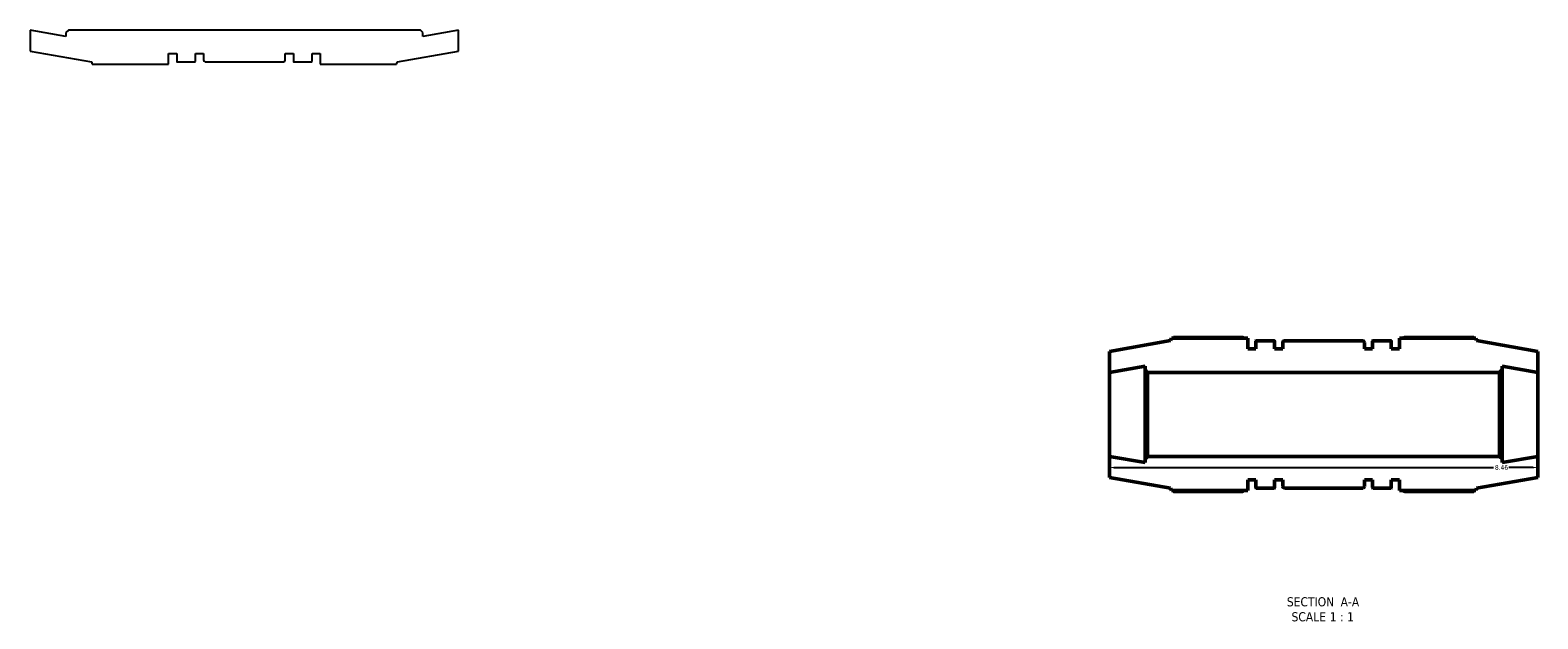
# Model space of a CAD drawing. Header units: inches. Extents: x -4.2 to 53.4, y -12.4 to 33.8.
# Tile 1 of 6: x -4.2 to 25.5, y -12.4 to -0.8. Entities that reach past the tile are written whole.
import ezdxf

# ---------------------------------------------------------------- set-up
doc = ezdxf.new("R2010")
doc.units = ezdxf.units.IN
doc.header["$MEASUREMENT"] = 0
for name, color, linetype, lineweight in [('Dimension (ANSI)', 7, 'Continuous', 25), ('Symbol (ANSI)', 7, 'Continuous', 25), ('Visible (ANSI)', 7, 'Continuous', 50)]:
    doc.layers.add(name, color=color, linetype=linetype, lineweight=lineweight)
doc.styles.add('Label Text (ANSI)', font='tahoma.ttf')
doc.styles.add('Note Text (ANSI)', font='tahoma.ttf')
doc.dimstyles.new('Default (ANSI)', dxfattribs={"dimtxt": 0.094488, "dimasz": 0.098425, "dimexe": 0.125, "dimexo": 0.0625, "dimgap": 0.031496, "dimtad": 0, "dimtih": 1, "dimtoh": 1, "dimrnd": 1e-08, "dimzin": 4, "dimdsep": 46, "dimtxsty": 'Note Text (ANSI)', "dimcen": 0.09, "dimdle": 0.393701, "dimclrd": 256, "dimclre": 256, "dimclrt": 5, "dimadec": 0, "dimazin": 1, "dimtfac": 1, "dimtofl": 0, "dimtmove": 0, "dimatfit": 3, "dimfxl": 1, "dimtolj": 1, "dimtzin": 4, "dimlwd": -1, "dimlwe": -1, "dimarcsym": 0})

# ---------------------------------------------------------------- blocks, each defined once
blk = doc.blocks.new('*D7')
at = {"layer": 'Defpoints', "color": 0, "transparency": 16777216}
for p in [(17.077, -9.242), (25.537, -9.242), (25.537, -9.463)]:
    blk.add_point(p, dxfattribs=at)
at = {"layer": 'Dimension (ANSI)', "transparency": 16777216}
for p, q in [((17.077, -9.304), (17.077, -9.588)), ((17.175, -9.463), (24.659, -9.463)), ((25.438, -9.463), (24.965, -9.463)), ((25.537, -9.304), (25.537, -9.588))]:
    blk.add_line(p, q, dxfattribs=at)
for points in [[(17.175, -9.446), (17.175, -9.479), (17.077, -9.463)], [(25.438, -9.446), (25.438, -9.479), (25.537, -9.463)]]:
    blk.add_solid(points, dxfattribs=at)
at = {"layer": 'Dimension (ANSI)', "color": 5, "transparency": 16777216, "insert": (24.69, -9.413), "char_height": 0.0945, "attachment_point": 1, "style": 'Note Text (ANSI)'}
blk.add_mtext('\\A1;8.46', dxfattribs=at)

msp = doc.modelspace()

# ---------------------------------------------------------------- linework, layer by layer
for p, q in [((-3.525, -0.953), (-4.23, -0.829)), ((-4.23, -0.829), (-4.23, -1.243)), ((-3.475, -0.829), (-3.525, -0.878)), ((-3.525, -0.878), (-3.525, -0.953)), ((3.475, -0.829), (-3.475, -0.829)), ((3.525, -0.878), (3.475, -0.829)), ((4.23, -0.829), (3.525, -0.953)), ((3.525, -0.953), (3.525, -0.878)), ((4.23, -1.243), (4.23, -0.829)), ((-4.23, -1.243), (-3.021, -1.456)), ((-3.021, -1.456), (-3.005, -1.502)), ((-1.499, -1.502), (-1.499, -1.292)), ((-1.499, -1.292), (-1.336, -1.292)), ((-1.336, -1.292), (-1.336, -1.446)), ((-1.328, -1.454), (-0.976, -1.454)), ((-0.968, -1.446), (-0.968, -1.292)), ((-0.968, -1.292), (-0.806, -1.292)), ((-0.806, -1.292), (-0.806, -1.42)), ((-0.773, -1.454), (0.773, -1.454)), ((0.806, -1.42), (0.806, -1.292)), ((0.806, -1.292), (0.968, -1.292)), ((0.968, -1.292), (0.968, -1.446)), ((0.976, -1.454), (1.328, -1.454)), ((1.336, -1.446), (1.336, -1.292)), ((1.336, -1.292), (1.499, -1.292)), ((1.499, -1.292), (1.499, -1.502)), ((3.005, -1.502), (3.021, -1.456)), ((3.021, -1.456), (4.23, -1.243)), ((-3.005, -1.502), (-1.499, -1.502)), ((1.499, -1.502), (3.005, -1.502))]:
    msp.add_line(p, q)
for centre, major_axis in [((-1.328, -1.446), (0, -0.00787)), ((-0.976, -1.446), (0.00787, 0)), ((-0.773, -1.42), (0, -0.0331)), ((0.773, -1.42), (0.0331, 0)), ((0.976, -1.446), (0, -0.00787)), ((1.328, -1.446), (0.00787, 0))]:
    msp.add_ellipse(centre, major_axis=major_axis, ratio=1, start_param=4.712389, end_param=6.283185)
at = {"layer": 'Visible (ANSI)'}
for p, q in [((18.285, -6.957), (17.077, -7.17)), ((18.302, -6.911), (18.285, -6.957)), ((19.808, -6.911), (18.302, -6.911)), ((18.343, -6.894), (19.711, -6.894)), ((19.808, -7.121), (19.808, -6.911)), ((19.971, -7.121), (19.808, -7.121)), ((19.971, -6.968), (19.971, -7.121)), ((20.331, -6.96), (19.978, -6.96)), ((20.339, -7.121), (20.339, -6.968)), ((20.501, -7.121), (20.339, -7.121)), ((20.501, -6.993), (20.501, -7.121)), ((22.079, -6.96), (20.534, -6.96)), ((22.113, -7.121), (22.113, -6.993)), ((22.275, -7.121), (22.113, -7.121)), ((22.275, -6.968), (22.275, -7.121)), ((22.635, -6.96), (22.283, -6.96)), ((22.643, -7.121), (22.643, -6.968)), ((22.805, -7.121), (22.643, -7.121)), ((24.312, -6.911), (22.805, -6.911)), ((22.805, -6.911), (22.805, -7.121)), ((24.27, -6.894), (22.902, -6.894)), ((24.328, -6.957), (24.312, -6.911)), ((25.537, -7.17), (24.328, -6.957)), ((17.077, -7.17), (17.077, -7.584)), ((25.537, -7.584), (25.537, -7.17)), ((17.077, -7.584), (17.782, -7.46)), ((17.077, -9.242), (17.077, -7.584)), ((17.782, -7.46), (17.782, -7.535)), ((17.782, -7.535), (17.832, -7.584)), ((17.782, -9.292), (17.782, -7.535)), ((17.832, -7.584), (24.782, -7.584)), ((17.832, -7.584), (17.832, -9.242)), ((24.782, -7.584), (24.832, -7.535)), ((24.782, -7.584), (24.782, -9.242)), ((24.832, -7.535), (24.832, -7.46)), ((24.832, -7.46), (25.537, -7.584)), ((24.832, -9.292), (24.832, -7.535)), ((25.537, -9.242), (25.537, -7.584)), ((17.782, -9.366), (17.077, -9.242)), ((17.077, -9.242), (17.077, -9.656)), ((17.832, -9.242), (17.782, -9.292)), ((17.782, -9.292), (17.782, -9.366)), ((24.782, -9.242), (17.832, -9.242)), ((24.832, -9.292), (24.782, -9.242)), ((25.537, -9.242), (24.832, -9.366)), ((24.832, -9.366), (24.832, -9.292)), ((25.537, -9.656), (25.537, -9.242)), ((17.077, -9.656), (18.285, -9.869)), ((19.808, -9.915), (19.808, -9.705)), ((19.808, -9.705), (19.971, -9.705)), ((19.971, -9.705), (19.971, -9.859)), ((20.339, -9.859), (20.339, -9.705)), ((20.339, -9.705), (20.501, -9.705)), ((20.501, -9.705), (20.501, -9.834)), ((22.113, -9.834), (22.113, -9.705)), ((22.113, -9.705), (22.275, -9.705)), ((22.275, -9.705), (22.275, -9.859)), ((22.643, -9.859), (22.643, -9.705)), ((22.643, -9.705), (22.805, -9.705)), ((22.805, -9.705), (22.805, -9.915)), ((24.328, -9.869), (25.537, -9.656)), ((18.285, -9.869), (18.302, -9.915)), ((18.302, -9.915), (19.808, -9.915)), ((19.711, -9.933), (18.343, -9.933)), ((19.978, -9.867), (20.331, -9.867)), ((20.534, -9.867), (22.079, -9.867)), ((22.283, -9.867), (22.635, -9.867)), ((22.805, -9.915), (24.312, -9.915)), ((22.902, -9.933), (24.27, -9.933)), ((24.312, -9.915), (24.328, -9.869))]:
    msp.add_line(p, q, dxfattribs=at)
for centre, radius, start, end in [((19.978, -6.968), 0.00787, 90, 180), ((20.331, -6.968), 0.00787, 0, 90), ((20.534, -6.993), 0.0331, 90, 180), ((22.079, -6.993), 0.0331, 0, 90), ((22.283, -6.968), 0.00787, 90, 180), ((22.635, -6.968), 0.00787, 0, 90), ((19.978, -9.859), 0.00787, 180, 270), ((20.331, -9.859), 0.00787, 270, 0), ((20.534, -9.834), 0.0331, 180, 270), ((22.079, -9.834), 0.0331, 270, 0), ((22.283, -9.859), 0.00787, 180, 270), ((22.635, -9.859), 0.00787, 270, 0)]:
    msp.add_arc(centre, radius, start, end, dxfattribs=at)
for points, weights in [([(18.333, -6.911), (18.338, -6.903), (18.343, -6.894)], [1.00076459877, 1.00045634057, 1]), ([(19.739, -6.911), (19.726, -6.903), (19.711, -6.894)], [1.01188321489, 1.01400040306, 1.01597147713]), ([(22.874, -6.911), (22.888, -6.903), (22.902, -6.894)], [1.01188321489, 1.01400040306, 1.01597147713]), ([(24.281, -6.911), (24.276, -6.903), (24.27, -6.894)], [1.00076459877, 1.00045634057, 1]), ([(18.343, -9.933), (18.338, -9.924), (18.333, -9.915)], [1, 1.00045634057, 1.00076459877]), ([(19.711, -9.933), (19.726, -9.924), (19.739, -9.915)], [1.01597147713, 1.01400040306, 1.01188321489]), ([(22.902, -9.933), (22.888, -9.924), (22.874, -9.915)], [1.01597147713, 1.01400040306, 1.01188321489]), ([(24.27, -9.933), (24.276, -9.924), (24.281, -9.915)], [1, 1.00045634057, 1.00076459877])]:
    msp.add_rational_spline(points, weights, degree=2, dxfattribs=at)

# ---------------------------------------------------------------- texts
at = {"layer": 'Symbol (ANSI)', "char_height": 0.18, "attachment_point": 7, "style": 'Label Text (ANSI)'}
for s, insert in [('SECTION', (20.581, -12.206)), (' A-A', (21.575, -12.203)), ('SCALE', (20.673, -12.502)), (' 1 : 1', (21.361, -12.499))]:
    msp.add_mtext(s, dxfattribs=dict(at, insert=insert))

# ---------------------------------------------------------------- dimensions: what is measured, and where the dimension line sits
at = {"layer": 'Dimension (ANSI)'}
dim = msp.add_linear_dim(base=(25.537, -9.463), p1=(17.077, -9.242), p2=(25.537, -9.242), angle=180, dimstyle='Default (ANSI)', override={"dimgap": 0.031496, "dimtih": 0, "dimtoh": 0, "dimdec": 2, "dimtol": 0, "dimlim": 0, "dimtp": 0, "dimtm": 0, "dimtdec": 2, "dimatfit": 1}, dxfattribs=at)
dim.commit()
dim.dimension.update_dxf_attribs({"geometry": '*D7', "text_midpoint": (24.812, -9.463), "dimtype": 160})

doc.saveas('drawing.dxf')
